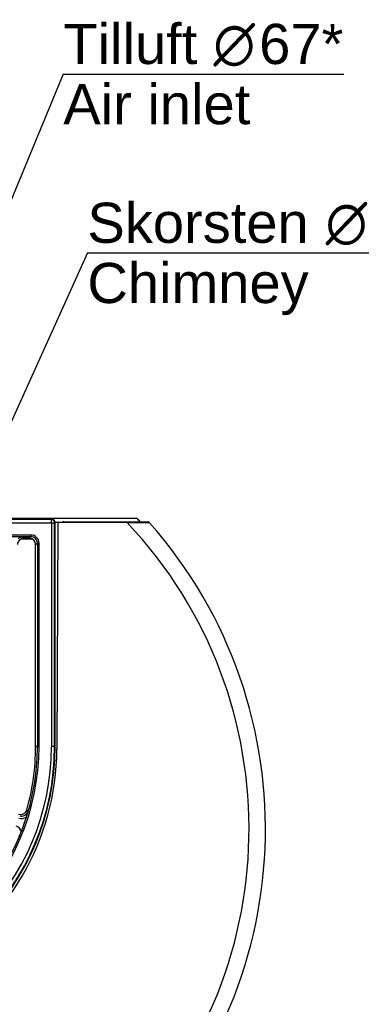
# Model space of a CAD drawing. Header units: millimetres. Extents: x 113 to 1178, y 702 to 1606.
# Tile 5 of 6: x 527 to 736, y 1005 to 1606. Entities that reach past the tile are written whole.
import ezdxf
from ezdxf.enums import TextEntityAlignment as Align

# ---------------------------------------------------------------- set-up
doc = ezdxf.new("R2010")
doc.units = ezdxf.units.MM
doc.layers.add('Default', color=7, linetype='Continuous')
doc.styles.add('SEACAD_arial_ttf', font='arial.ttf')
doc.styles.add('SEACAD_semeca1_ttf', font='semeca1.ttf')

# ---------------------------------------------------------------- blocks, each defined once
blk = doc.blocks.new('SEANNOT_GROUP')
at = {"layer": 'Default', "linetype": 'Continuous'}
blk.add_hatch(color=1, dxfattribs=at).paths.add_polyline_path([(463.65, 1238.55), (459.19, 1221.74), (468.86, 1236.19)])
at = {"layer": 'Default', "color": 1, "linetype": 'Continuous'}
blk.add_line((568.55, 1463.83), (799.42, 1463.83), dxfattribs=at)
blk.add_lwpolyline([(568.55, 1463.83), (459.19, 1221.74)], dxfattribs=at)
for s, style, p in [('Skorsten ', 'SEACAD_arial_ttf', (568.55, 1494.46)), ('O', 'SEACAD_semeca1_ttf', (713.96, 1494.46)), ('150', 'SEACAD_arial_ttf', (741.89, 1494.46)), ('Chimney', 'SEACAD_arial_ttf', (568.55, 1457.71))]:
    blk.add_text(s, height=24.5, dxfattribs=dict(at, style=style)).set_placement(p, align=Align.TOP_LEFT)
blk = doc.blocks.new('SEANNOT_GROUP1')
at = {"layer": 'Default', "linetype": 'Continuous'}
blk.add_hatch(color=1, dxfattribs=at).paths.add_polyline_path([(417.1, 1250.24), (413.18, 1233.3), (422.38, 1248.06)])
at = {"layer": 'Default', "color": 1, "linetype": 'Continuous'}
blk.add_line((553.85, 1572.94), (725.06, 1572.94), dxfattribs=at)
blk.add_lwpolyline([(553.85, 1572.94), (413.18, 1233.3)], dxfattribs=at)
for s, style, p in [('Tilluft ', 'SEACAD_arial_ttf', (553.85, 1603.57)), ('O', 'SEACAD_semeca1_ttf', (645.46, 1603.57)), ('67*', 'SEACAD_arial_ttf', (673.39, 1603.57)), ('Air inlet', 'SEACAD_arial_ttf', (553.85, 1566.82))]:
    blk.add_text(s, height=24.5, dxfattribs=dict(at, style=style)).set_placement(p, align=Align.TOP_LEFT)
blk = doc.blocks.new('SE109')
at = {"color": 7, "linetype": 'Continuous'}
for p, q in [((-146.45, 236.88), (-145.29, 236.88)), ((146.14, 236.88), (146.55, 236.88))]:
    blk.add_line(p, q, dxfattribs=at)
blk = doc.blocks.new('SE111')
at = {"color": 7, "linetype": 'Continuous'}
for start, end in [(58.58571, 90), (17.20061, 25.34572)]:
    blk.add_arc((150.55, 233.78), 3.1, start, end, dxfattribs=at)

msp = doc.modelspace()

# ---------------------------------------------------------------- linework, layer by layer
at = {"color": 7, "linetype": 'Continuous'}
for p, q in [((598.9, 1301.84), (192.88, 1301.84)), ((546.56, 1301.13), (245.22, 1301.13)), ((245.22, 1299.13), (546.56, 1299.13)), ((250.42, 1301.61), (541.36, 1301.61)), ((543.02, 1301.61), (542.02, 1301.61)), ((542.02, 1301.61), (542.02, 1301.6)), ((542.35, 1301.56), (542.7, 1301.39)), ((543.02, 1301.34), (543.02, 1301.61)), ((544.02, 1301.61), (543.02, 1301.61)), ((544.02, 1301.61), (546.02, 1301.61)), ((544.02, 1301.3), (544.02, 1301.61)), ((544.69, 1301.29), (546.89, 1301.29)), ((546.02, 1301.29), (546.02, 1301.61)), ((546.89, 1301.29), (546.56, 1301.13)), ((546.56, 1299.13), (546.56, 1301.13)), ((546.56, 1299.13), (548.55, 1299.13)), ((546.56, 1299.13), (546.56, 1162.61)), ((548.55, 1299.13), (548.89, 1299.3)), ((548.55, 1162.61), (548.55, 1299.13)), ((550.47, 1299.42), (548.89, 1299.42)), ((548.89, 1162.61), (548.89, 1299.3)), ((550.47, 1299.42), (549.91, 1161.08)), ((592.84, 1299.25), (550.47, 1299.42)), ((554.17, 1300), (553.27, 1299.41)), ((554.17, 1300), (601.87, 1299.8)), ((592.84, 1299.25), (606.44, 1299.19)), ((601.87, 1299.8), (605.91, 1299.79)), ((534.04, 1291.69), (257.75, 1291.69)), ((534.04, 1291.01), (534.04, 1291.69)), ((257.75, 1290.69), (534.04, 1290.69)), ((528.09, 1289.41), (534.72, 1289.41)), ((529.84, 1289.81), (529.08, 1290.56)), ((532.97, 1289.81), (529.84, 1289.81)), ((534.04, 1290.69), (532.97, 1289.81)), ((534.04, 1290.69), (534.04, 1291.01)), ((536.96, 1285.83), (538.02, 1286.71)), ((536.96, 1162.61), (536.96, 1285.83)), ((538.02, 1286.71), (538.02, 1162.61)), ((539.02, 1162.61), (539.02, 1286.71)), ((538.02, 1162.61), (536.96, 1162.61)), ((538.02, 1162.61), (539.02, 1162.61)), ((548.55, 1162.61), (546.56, 1162.61)), ((548.89, 1162.61), (548.55, 1162.61))]:
    msp.add_line(p, q, dxfattribs=at)
for centre, radius, start, end in [((395.21, 1112.36), 282, 138.04302, 41.49204), ((395.21, 1112.36), 272, 136.13597, 43.39909), ((395.89, 1113.38), 277, 42.30015, 42.87066), ((395.21, 1112.36), 279, 42.04799, 42.2089), ((395.21, 1112.36), 282, 41.49697, 41.65396), ((524.94, 1220.07), 70.62, 86.6368, 89.58779), ((529.07, 1286.58), 3.99, 89.83439, 134.84657), ((534.05, 1286.71), 3.99, 45.17015, 90.22221), ((534.05, 1286.73), 3.97, 359.81613, 44.99504), ((538.19, 986.51), 300.2, 89.96895, 90.03105), ((395.41, 1161.71), 154.5, 179.76753, 359.76753), ((395.89, 1162.61), 153, 180, 0), ((395.89, 1162.61), 152.66, 180, 0), ((395.89, 1162.61), 150.67, 180, 0), ((395.89, 1162.61), 143.13, 180, 0), ((395.89, 1162.61), 142.13, 180, 360), ((395.89, 1162.61), 141.07, 344.16309, 0), ((527.78, 1125.19), 3.98, 252.35009, 344.21387), ((73.4, 831.11), 543.88, 32.4687, 32.59661), ((528.44, 1124.21), 5.48, 252.41484, 301.84732), ((528.45, 1124.17), 3.96, 252.03673, 344.13004), ((395.89, 1162.61), 142.12, 338.63666, 342.36334), ((492.27, 1131.68), 40.9, 342.74939, 347.8753), ((523.07, 1109.04), 5.48, 19.15268, 68.58516), ((489.94, 1126.14), 41.25, 333.14657, 338.22874)]:
    msp.add_arc(centre, radius, start, end, dxfattribs=at)
for centre, major_axis, ratio, start_param, end_param in [((541.36, 1301.56), (1, 0), 0.052408, 0.10472, 1.570796), ((544.69, 1301.4), (-2, 0), 0.052408, 0.10472, 1.570796), ((546.56, 1299.13), (0.89, -1.79), 0.993174, 1.110978, 2.676304), ((546.88, 1299.29), (-1.8, -0.9), 0.993174, 2.681774, 4.2471), ((533.99, 1286.67), (-3.88, -3.23), 0.990779, 2.451957, 4.013643), ((529.87, 1285.79), (2.85, -2.85), 0.992433, 2.359993, 3.923193), ((532.94, 1285.79), (-3.1, -2.58), 0.990779, 2.451957, 4.013643)]:
    msp.add_ellipse(centre, major_axis=major_axis, ratio=ratio, start_param=start_param, end_param=end_param, dxfattribs=at)
msp.add_open_spline([(538.35, 1286.71), (538.53, 1286.71), (538.77, 1286.71), (539.02, 1286.71)], degree=3, dxfattribs=at)

# ---------------------------------------------------------------- block references
at = {"color": 7}
for name in ['SE109', 'SE111']:
    msp.add_blockref(name, (395.47, 1064.73), dxfattribs=at)
at = {"layer": 'Default'}
for name in ['SEANNOT_GROUP1', 'SEANNOT_GROUP']:
    msp.add_blockref(name, (0, 0), dxfattribs=at)

doc.saveas('drawing.dxf')
